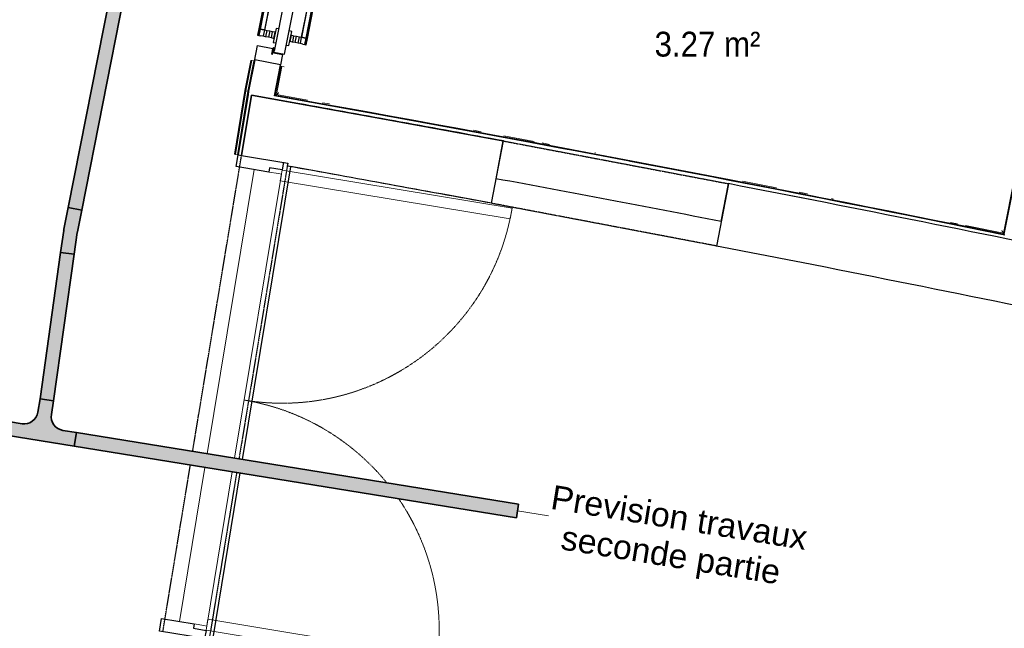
# Model space of a CAD drawing. Header units: millimetres. Extents: x 1909 to 61055, y -36590 to 14615.
# Tile 33 of 42: x 41810 to 45379, y -24662 to -22456. Entities that reach past the tile are written whole.
import ezdxf

# ---------------------------------------------------------------- set-up
doc = ezdxf.new("R2010")
doc.units = ezdxf.units.MM
doc.linetypes.add('Tiret', pattern=[2.5, 1.25, -1.25])
doc.linetypes.add('Tiret_2_', pattern=[2.5, 1.25, -1.25])
for name, color, linetype, lineweight in [('A-AREA-IDEN', 7, 'Continuous', 30), ('A-DETL-GENF', 7, 'Continuous', 18), ('A-DOOR', 7, 'Continuous', 25), ('A-FLOR', 7, 'Continuous', 25), ('A-FLOR-HRAL', 7, 'Continuous', 18), ('A-WALL', 7, 'Continuous', 25), ('CDC ELE', 7, 'Continuous', 18), ('I-WALL', 7, 'Continuous', 25), ('Q-SPCQ', 7, 'Continuous', 18)]:
    doc.layers.add(name, color=color, linetype=linetype, lineweight=lineweight)
doc.layers.add('A-DOOR-HDLN', color=5, linetype='Tiret', lineweight=25, true_color=0x0000ff)
doc.styles.add('Arial', font='arial.ttf', dxfattribs={"height": 87.5})
doc.styles.add('Arial_1', font='arial.ttf', dxfattribs={"width": 0.9, "height": 90})

# ---------------------------------------------------------------- blocks, each defined once
blk = doc.blocks.new('PRT_SIMPLE_HUI_58x68x48 - PRT_BOIS_1V_930x2040x40-V6-2021_015_1111_DCE_1_50_N0 FINI_SSI_GEN')
at = {"layer": 'A-DETL-GENF', "lineweight": 25}
h = blk.add_hatch(color=256, dxfattribs=at)
h.paths.add_polyline_path([(-483.8, -9.7), (-485.1, -11.7), (-496.1, -13.2), (-500.5, -13.2), (-500.5, -14.5), (-495.8, -14.5), (-483.8, -12.8), (-483.8, -10.4)])
h.paths.add_polyline_path([(-508.5, -11.5), (-502, -11.5), (-502.2, -10.2), (-505.2, -10.2), (-505.2, -9.3), (-488.2, -9.5), (-485.1, -10.6), (-483.8, -9.7), (-489, -8), (-508.5, -8), (-508.5, -10.9)])
h = blk.add_hatch(color=256, dxfattribs=at)
h.paths.add_polyline_path([(413.8, -12.8), (426.3, -14.5), (430.5, -14.5), (430.2, -13.2), (425.7, -13.1), (415.1, -11.7), (413.8, -9.7), (413.8, -11.9)])
h.paths.add_polyline_path([(413.8, -9.7), (415.1, -10.6), (418.8, -9.3), (435.2, -9.6), (435.2, -10.2), (432, -10.2), (432, -11.5), (438.5, -11.5), (438.5, -8), (418.5, -8), (414.8, -9.3)])
at = {"layer": 'A-DETL-GENF'}
for p, q in [((-488.5, -8), (-508.5, -8)), ((-508.5, -8), (-508.5, -11.5)), ((-508.5, -11.5), (-502, -11.5)), ((-505.2, -10.2), (-505.2, -9.3)), ((-505.2, -9.3), (-488.7, -9.3)), ((-502, -10.2), (-505.2, -10.2)), ((-502, -11.5), (-502, -10.2)), ((-496.1, -13.2), (-500.5, -13.2)), ((-500.5, -13.2), (-500.5, -14.5)), ((-500.5, -14.5), (-496, -14.5)), ((-485.1, -11.7), (-496.1, -13.2)), ((-496, -14.5), (-483.8, -12.8)), ((-488.7, -9.3), (-485.1, -10.6)), ((-483.8, -9.7), (-488.5, -8)), ((-485.1, -10.6), (-485.1, -11.7)), ((-483.8, -12.8), (-483.8, -9.7)), ((418.5, -8), (413.8, -9.7)), ((413.8, -9.7), (413.8, -12.8)), ((413.8, -12.8), (426, -14.5)), ((415.1, -10.6), (418.7, -9.3)), ((415.1, -11.7), (415.1, -10.6)), ((426.1, -13.2), (415.1, -11.7)), ((438.5, -8), (418.5, -8)), ((418.7, -9.3), (435.2, -9.3)), ((426, -14.5), (430.5, -14.5)), ((430.5, -13.2), (426.1, -13.2)), ((430.5, -14.5), (430.5, -13.2)), ((435.2, -10.2), (432, -10.2)), ((432, -10.2), (432, -11.5)), ((432, -11.5), (438.5, -11.5)), ((435.2, -9.3), (435.2, -10.2)), ((438.5, -11.5), (438.5, -8))]:
    blk.add_line(p, q, dxfattribs=at)
at = {"layer": 'A-DOOR'}
for p, q in [((-427.1, 55), (-450.6, 55)), ((-450.6, 55), (-450.6, 54.5)), ((-450.6, 54.5), (-450.6, 50.4)), ((-427.1, 54.5), (-450.6, 54.5)), ((-450.6, 50.4), (-450.6, 43.3)), ((-427.1, 50.4), (-450.6, 50.4)), ((-450.6, 34), (-450.6, 43.3)), ((-319.6, 55), (-427.1, 55)), ((-427.1, 55), (-427.1, 54.5)), ((-427.1, 54.5), (-427.1, 55)), ((-427.1, 54.5), (-427.1, 50.4)), ((-319.6, 54.5), (-427.1, 54.5)), ((-427.1, 50.4), (-427.1, 54.5)), ((-427.1, 50.4), (-427.1, 43.3)), ((-319.6, 50.4), (-427.1, 50.4)), ((-427.1, 43.3), (-427.1, 50.4)), ((-427.1, 34), (-427.1, 43.3)), ((-427.1, 43.3), (-427.1, 34)), ((-319.6, 54.5), (-319.6, 55)), ((-319.6, 50.4), (-319.6, 54.5)), ((-319.6, 43.3), (-319.6, 50.4)), ((-319.6, 43.3), (-319.6, 34)), ((-450.6, 25.6), (-450.6, 34)), ((-427.1, 34), (-450.6, 34)), ((-450.6, 15.2), (-450.6, 25.6)), ((-427.1, 25.6), (-450.6, 25.6)), ((-450.6, 4.4), (-450.6, 15.2)), ((-427.1, 15.2), (-450.6, 15.2)), ((-450.6, -4), (-450.6, 4.4)), ((-450.6, 4.4), (-427.1, 4.4)), ((-427.1, 32.8), (-427.1, 34)), ((-319.6, 34), (-427.1, 34)), ((-427.1, 34), (-427.1, 25.6)), ((-427.1, 32.8), (-319.6, 32.8)), ((-427.1, 25.6), (-427.1, 15.2)), ((-427.1, 15.2), (-427.1, 4.4)), ((-427.1, 4.4), (-427.1, -4)), ((-319.6, 34), (-319.6, 32.8)), ((-499.5, -14.5), (-499.5, -54.5)), ((426, -14.5), (-496, -14.5)), ((-465.6, -5.5), (-465.6, -14.5)), ((-413.4, -5.5), (-465.6, -5.5)), ((-450.6, -4), (-450.6, -5)), ((-450.6, -5), (-427.1, -5)), ((-427.1, -5), (-427.1, -4)), ((-413.4, -14.5), (-413.4, -5.5)), ((430.5, -54.5), (430.5, -14.5)), ((-499.5, -54.5), (430.5, -54.5)), ((-465.6, -54.5), (-465.6, -63.5)), ((-465.6, -63.5), (-413.4, -63.5)), ((-427.1, -64), (-450.6, -64)), ((-450.6, -64), (-450.6, -65)), ((-450.6, -73.4), (-450.6, -65)), ((-427.1, -65), (-427.1, -64)), ((-427.1, -65), (-427.1, -73.4)), ((-413.4, -63.5), (-413.4, -54.5)), ((417, -54.5), (417, -977.5)), ((-450.6, -84.2), (-450.6, -73.4)), ((-427.1, -73.4), (-450.6, -73.4)), ((-450.6, -94.6), (-450.6, -84.2)), ((-450.6, -84.2), (-427.1, -84.2)), ((-450.6, -103), (-450.6, -94.6)), ((-450.6, -94.6), (-427.1, -94.6)), ((-450.6, -112.3), (-450.6, -103)), ((-450.6, -103), (-427.1, -103)), ((-427.1, -73.4), (-427.1, -84.2)), ((-427.1, -84.2), (-427.1, -94.6)), ((-427.1, -94.6), (-427.1, -103)), ((-427.1, -103), (-427.1, -101.8)), ((-319.6, -101.8), (-427.1, -101.8)), ((-427.1, -112.3), (-427.1, -103)), ((-427.1, -103), (-319.6, -103)), ((-427.1, -103), (-427.1, -112.3)), ((-319.6, -101.8), (-319.6, -103)), ((-319.6, -103), (-319.6, -112.3)), ((-450.6, -112.3), (-450.6, -119.4)), ((-450.6, -119.4), (-450.6, -123.5)), ((-450.6, -119.4), (-427.1, -119.4)), ((-450.6, -123.5), (-450.6, -124)), ((-450.6, -123.5), (-427.1, -123.5)), ((-450.6, -124), (-427.1, -124)), ((-427.1, -112.3), (-427.1, -119.4)), ((-427.1, -119.4), (-427.1, -112.3)), ((-427.1, -119.4), (-427.1, -123.5)), ((-427.1, -119.4), (-319.6, -119.4)), ((-427.1, -123.5), (-427.1, -119.4)), ((-427.1, -123.5), (-427.1, -124)), ((-427.1, -123.5), (-319.6, -123.5)), ((-427.1, -124), (-427.1, -123.5)), ((-427.1, -124), (-319.6, -124)), ((-319.6, -119.4), (-319.6, -112.3)), ((-319.6, -123.5), (-319.6, -119.4)), ((-319.6, -124), (-319.6, -123.5))]:
    blk.add_line(p, q, dxfattribs=at)
for radius, start, end in [(9.12, 158.0542, 180), (9.12, 180, 204.1792), (7.5, 360, 180), (7.5, 180, 360), (7.5, 180, 240), (7.5, 135, 165), (9.12, 111.9887, 120), (7.5, 60, 120), (7.5, 270, 0), (9.12, 60, 68.0113), (7.5, 0, 30), (9.12, 0, 24.1792), (9.12, 240, 248.0113)]:
    blk.add_arc((429, -65.5), radius, start, end, dxfattribs=at)
at = {"layer": 'Q-SPCQ'}
for p, q in [((430.5, -54.5), (403.5, -54.5)), ((430.5, -40.5), (430.5, -54.5))]:
    blk.add_line(p, q, dxfattribs=at)
blk = doc.blocks.new('51_PORTE_2 VENTEAUX TUNEL  - 166X204-479372-2021_015_1111_DCE_1_50_N0 FINI_SSI_GEN')
at = {"layer": 'A-DOOR', "color": 251, "lineweight": 18, "true_color": 0x646464}
for p, q in [((-845, 1003), (-845, 158)), ((-845, 1003), (-805, 1003)), ((-805, 1003), (-805, 158)), ((805, 1003), (805, 158)), ((845, 1003), (805, 1003)), ((845, 1003), (845, 158)), ((-805, 158), (-845, 158)), ((805, 158), (845, 158))]:
    blk.add_line(p, q, dxfattribs=at)
at = {"layer": 'A-DOOR'}
for p, q in [((-873.5, 158), (-846, 158)), ((-846, 158), (-846, 112)), ((846, 158), (876, 158)), ((846, 112), (846, 158)), ((876, 158), (876, -8)), ((-846, 112), (-830, 112)), ((-830, 112), (-830, -8)), ((830, 112), (846, 112)), ((830, -8), (830, 112)), ((-830, -8), (-873.5, -8)), ((876, -8), (830, -8))]:
    blk.add_line(p, q, dxfattribs=at)
at = {"layer": 'A-DOOR', "color": 251, "linetype": 'Tiret', "lineweight": 18, "true_color": 0x646464}
for centre, start, end in [((-845, 158), 360, 90), ((845, 158), 90, 133.7651), ((845, 158), 138.7191, 180)]:
    blk.add_arc(centre, 845, start, end, dxfattribs=at)
blk = doc.blocks.new('Garde-corps - Garde-corps-513132-2021_015_1111_DCE_1_50_N0 FINI_SSI_GEN')
at = {"layer": 'A-FLOR-HRAL'}
for p, q in [((2989.9, -22603.7), (2968.2, -22713)), ((2991.5, -22604), (2969.8, -22713.3)), ((2993.2, -22604.3), (2971.6, -22713.6)), ((3000.2, -22605.7), (2978.6, -22714.9)), ((2991.5, -22604), (2989.9, -22603.7)), ((2991.5, -22604), (2993.2, -22604.3)), ((2993.2, -22604.3), (3000.2, -22605.7)), ((3003.1, -22606.3), (3000.2, -22605.7)), ((2968.2, -22713), (2930.1, -22943.6)), ((2969.8, -22713.3), (2931.8, -22943.9)), ((2971.6, -22713.6), (2933.5, -22944.1)), ((2978.6, -22714.9), (2940.5, -22945.3)), ((2971.6, -22713.6), (2978.6, -22714.9)), ((2930.1, -22943.6), (2931.8, -22943.9)), ((2933.5, -22944.1), (2931.8, -22943.9)), ((2940.5, -22945.3), (2933.5, -22944.1)), ((2940.5, -22945.3), (2943.5, -22945.8))]:
    blk.add_line(p, q, dxfattribs=at)
blk.add_open_spline([(2968.2, -22713), (2968.2, -22713), (2968.3, -22713), (2968.5, -22713.1), (2969, -22713.2), (2969.4, -22713.2), (2969.7, -22713.3), (2969.8, -22713.3), (2969.8, -22713.3)], degree=3, knots=[0.0720224, 0.0720224, 0.0720224, 0.0720224, 0.2, 0.4, 0.6, 0.8, 0.9, 1, 1, 1, 1], dxfattribs=at)
blk.add_open_spline([(2978.6, -22714.9), (2978.6, -22714.9), (2978.8, -22715), (2980, -22715.2), (2981, -22715.4), (2981.5, -22715.4)], degree=3, dxfattribs=at)
blk = doc.blocks.new('Garde-corps - Garde-corps-523017-2021_015_1111_DCE_1_50_N0 FINI_SSI_GEN')
at = {"layer": 'A-FLOR-HRAL'}
for p, q in [((3296.7, -21624.8), (3313.7, -21539)), ((3300.1, -21625.5), (3316.4, -21543.1)), ((3313.7, -21539), (4559.5, -21785.2)), ((3316.4, -21543.1), (4558.8, -21788.6)), ((3296.7, -21624.8), (3294.2, -21624.3)), ((3296.7, -21624.8), (3300.1, -21625.5)), ((3308.2, -21627.1), (3300.1, -21625.5)), ((4951.3, -21866.2), (5947.9, -22063.1)), ((4951.9, -21862.7), (5952, -22060.4)), ((5947.9, -22063.1), (5717.2, -23229.4)), ((5952, -22060.4), (5719.9, -23233.5)), ((3078, -22730), (3098.9, -22624.6)), ((3096.4, -22624.1), (3098.9, -22624.6)), ((3102.3, -22625.3), (3098.9, -22624.6)), ((3082.2, -22727.2), (3102.3, -22625.3)), ((3102.3, -22625.3), (3110.4, -22626.9)), ((3194.7, -22747.3), (3082.2, -22727.2)), ((3274.7, -22761.6), (3249.3, -22757.1)), ((3824.5, -22861.9), (3796.3, -22856.7)), ((4016.8, -22897.6), (3906.9, -22877.2)), ((4072.1, -22908), (4045.1, -22902.9)), ((4238.1, -22939.2), (4236.5, -22938.9)), ((4895.1, -23065.5), (4771.6, -23041.5)), ((5006.6, -23087.4), (4977.3, -23081.6)), ((5101.5, -23106), (5093.6, -23104.5)), ((5550.7, -23195.7), (5525.5, -23190.6)), ((5717.2, -23229.4), (5580.2, -23201.6))]:
    blk.add_line(p, q, dxfattribs=at)
at = {"layer": 'A-FLOR-HRAL', "flags": 128}
for points in [[(3082.2, -22727.2), (3081.8, -22727.4), (3080.9, -22728.1), (3079.6, -22729), (3078, -22730)], [(3091.4, -22720.9), (3090.3, -22721.7), (3085.7, -22724.8), (3082.1, -22727.2)]]:
    blk.add_lwpolyline(points, dxfattribs=at)
at = {"layer": 'A-FLOR-HRAL'}
blk.add_arc((-16003.4, -130034.4), 108987.8, 78.502843, 79.91674, dxfattribs=at)
for points in [[(3316.4, -21543.1), (3316.4, -21543.1), (3316.3, -21542.9), (3315.7, -21542.1), (3314.9, -21540.7), (3314.1, -21539.6), (3313.7, -21539)], [(5947.9, -22063.1), (5947.9, -22063.1), (5948.1, -22063), (5948.9, -22062.4), (5950.2, -22061.5), (5951.4, -22060.8), (5952, -22060.4)]]:
    blk.add_open_spline(points, degree=3, dxfattribs=at)
for points, knots in [([(3322.9, -21552.8), (3322.6, -21552.2), (3321.9, -21551.2), (3320.6, -21549.3), (3319.3, -21547.4), (3318.2, -21545.8), (3317.3, -21544.4), (3316.7, -21543.5), (3316.4, -21543)], [0.3333333, 0.3333333, 0.3333333, 0.3333333, 0.375, 0.4166667, 0.5, 0.5416667, 0.5833333, 0.6509756, 0.6509756, 0.6509756, 0.6509756]), ([(5938.2, -22069.6), (5938.7, -22069.2), (5939.7, -22068.6), (5941.7, -22067.3), (5943.5, -22066), (5945.2, -22064.9), (5946.6, -22064), (5947.4, -22063.4), (5948, -22063.1)], [0.3333333, 0.3333333, 0.3333333, 0.3333333, 0.375, 0.4166667, 0.5, 0.5416667, 0.5833333, 0.6509756, 0.6509756, 0.6509756, 0.6509756]), ([(5711, -23220.1), (5711.3, -23220.5), (5711.8, -23221.3), (5712.6, -23222.5), (5713.4, -23223.7), (5714.1, -23224.8), (5715, -23226.1), (5715.9, -23227.5), (5716.7, -23228.6), (5717.1, -23229.3), (5717.2, -23229.4)], [0.3928571, 0.3928571, 0.3928571, 0.3928571, 0.4285714, 0.4642857, 0.5, 0.5357143, 0.5714286, 0.625, 0.6785714, 0.6999399, 0.6999399, 0.6999399, 0.6999399]), ([(5717.2, -23229.4), (5717.2, -23229.4), (5717.2, -23229.5), (5717.4, -23229.7), (5717.5, -23229.9), (5717.7, -23230.1), (5717.8, -23230.4), (5718, -23230.6), (5718.2, -23230.9), (5718.4, -23231.3), (5718.6, -23231.6), (5719, -23232.1), (5719.4, -23232.7), (5719.7, -23233.2), (5719.9, -23233.5)], [0, 0, 0, 0, 0.125, 0.25, 0.3125, 0.375, 0.4375, 0.5, 0.5625, 0.625, 0.6875, 0.75, 0.875, 1, 1, 1, 1])]:
    blk.add_open_spline(points, degree=3, knots=knots, dxfattribs=at)
blk = doc.blocks.new('51_BARRE DE SEUIL INOXIDABLE - 51_BARRE DE SEUIL INOXIDABLE-553672-2021_015_1111_DCE_1_50_N0 FINI_SSI_GEN')
at = {"layer": 'Q-SPCQ'}
for p, q in [((-830, 0), (-263.6, 0)), ((-213.6, 0), (830, 0)), ((-830, -88.8), (-830, -54)), ((830, -54), (830, -88.8)), ((-830, -88.8), (-830, -100)), ((-830, -100), (-263.2, -100)), ((-213.2, -100), (830, -100)), ((830, -100), (830, -88.8))]:
    blk.add_line(p, q, dxfattribs=at)
blk = doc.blocks.new('B02_ARC_rvt-1-2021_015_1111_DCE_1_50_N0 FINI_SSI_GEN')
at = {"layer": 'A-FLOR'}
for p, q in [((3002.5, -22606.2), (3013.7, -22549.3)), ((3013.7, -22549.3), (3069.4, -22560.3)), ((3070.7, -22560.5), (3072.7, -22560.9)), ((3072.6, -22574.7), (3072.3, -22576.1)), ((3072.3, -22576.1), (3104.7, -22582.6)), ((3074, -22561.2), (3075.2, -22561.4)), ((3104.7, -22582.6), (3097.2, -22620.2)), ((3133.3, -22988.8), (2958, -24049.6)), ((3312.8, -23021), (3133.3, -22988.7)), ((2949.9, -24098.9), (2850, -24703.6))]:
    blk.add_line(p, q, dxfattribs=at)
blk.add_arc((-16003.4, -130034.4), 108742.8, 79.473918, 79.697415, dxfattribs=at)
at = {"layer": 'A-WALL'}
for p, q in [((3004, -22601.7), (2981.5, -22715.4)), ((3097.2, -22620.2), (3004, -22601.7)), ((3075.1, -22732), (3097.2, -22620.2)), ((3096.3, -22624.7), (3075.5, -22730.1)), ((3098.3, -22625.1), (3096.3, -22624.7)), ((3077.4, -22730.4), (3098.3, -22625.1)), ((2979.5, -22727.8), (2943.5, -22945.8)), ((2955.8, -22947.8), (2991.8, -22730)), ((2981.5, -22715.4), (2979.5, -22727.8)), ((3075.5, -22730.1), (3075.1, -22732)), ((2943.5, -22945.8), (2955.8, -22947.8))]:
    blk.add_line(p, q, dxfattribs=at)
at = {"layer": 'A-WALL', "flags": 128}
for points in [[(2991.8, -22730), (3447.5, -22811.6), (3902.9, -22895.2)], [(3905.2, -22883), (3490.3, -22806.7), (3075.1, -22732)], [(5720.3, -23234.1), (4840.7, -23059), (3959.8, -22891.1), (3077.4, -22730.4)], [(5721.9, -23236.5), (5222.7, -23136.1), (4723, -23038.1)]]:
    blk.add_lwpolyline(points, dxfattribs=at)
at = {"layer": 'A-WALL'}
for radius, start, end in [(108985.3, 78.501522, 79.91808), (108972.8, 78.28229, 79.03693)]:
    blk.add_arc((-16003.4, -130034.4), radius, start, end, dxfattribs=at)
at = {"layer": 'I-WALL'}
for p, q in [((3902.9, -22895.2), (3877.5, -23032.4)), ((4694.1, -23187.4), (4720.6, -23050.4))]:
    blk.add_line(p, q, dxfattribs=at)
for radius in [108985.3, 108833.3]:
    blk.add_arc((-16003.4, -130034.4), radius, 79.03693, 79.474503, dxfattribs=at)
at = {"layer": 'A-DOOR', "lineweight": 18}
for name, p, rotation in [('PRT_SIMPLE_HUI_58x68x48 - PRT_BOIS_1V_930x2040x40-V6-2021_015_1111_DCE_1_50_N0 FINI_SSI_GEN', (3155.5, -22080.9), 78.8099662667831), ('51_PORTE_2 VENTEAUX TUNEL  - 166X204-479372-2021_015_1111_DCE_1_50_N0 FINI_SSI_GEN', (2809, -23808.9), 260.6176703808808)]:
    blk.add_blockref(name, p, dxfattribs=dict(at, rotation=rotation))
at = {"layer": 'A-FLOR-HRAL', "lineweight": 18}
for name in ['Garde-corps - Garde-corps-523017-2021_015_1111_DCE_1_50_N0 FINI_SSI_GEN', 'Garde-corps - Garde-corps-513132-2021_015_1111_DCE_1_50_N0 FINI_SSI_GEN']:
    blk.add_blockref(name, (0, 0), dxfattribs=at)
at = {"layer": 'Q-SPCQ', "lineweight": 18, "rotation": 80.61767038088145}
blk.add_blockref('51_BARRE DE SEUIL INOXIDABLE - 51_BARRE DE SEUIL INOXIDABLE-553672-2021_015_1111_DCE_1_50_N0 FINI_SSI_GEN', (2866.2, -23818.4), dxfattribs=at)
blk = doc.blocks.new('Ouverture en rectangle - Ouverture en rectangle _83x207_-3216016-2021_015_1111_DCE_1_50_N0 FINI_SSI_GEN')
at = {"layer": 'A-DOOR-HDLN', "linetype": 'Tiret_2_'}
for p, q in [((-415, 115), (415, 115)), ((415, -115), (-415, -115))]:
    blk.add_line(p, q, dxfattribs=at)
blk = doc.blocks.new('Ouverture en rectangle - Ouverture en rectangle _143x207_-3216767-2021_015_1111_DCE_1_50_N0 FINI_SSI_GEN')
at = {"layer": 'A-DOOR-HDLN', "linetype": 'Tiret_2_'}
for p, q in [((-715, 115), (715, 115)), ((715, -115), (-715, -115))]:
    blk.add_line(p, q, dxfattribs=at)
blk = doc.blocks.new('Ouverture en rectangle - Ouverture en rectangle _175x207_-3508446-2021_015_1111_DCE_1_50_N0 FINI_SSI_GEN')
at = {"layer": 'A-DOOR-HDLN', "linetype": 'Tiret_2_'}
for p, q in [((-875, 85), (-262.2, 85)), ((-212.2, 85), (875, 85)), ((-261.7, -85), (-875, -85)), ((875, -85), (-211.7, -85))]:
    blk.add_line(p, q, dxfattribs=at)
blk = doc.blocks.new('B02_DC_STR_rvt-1-2021_015_1111_DCE_1_50_N0 FINI_SSI_GEN')
at = {"layer": 'A-WALL'}
for p, q in [((3862, -23121.6), (3904.9, -22895.6)), ((3123.5, -22975.5), (3121.7, -22986.7)), ((4720.3, -23050.4), (4677.5, -23276.3))]:
    blk.add_line(p, q, dxfattribs=at)
for radius, start, end in [(108972.8, 79.473456, 79.871997), (108742.8, 79.473918, 79.870419), (108972.8, 78.282163, 79.037057), (108742.8, 78.282624, 79.036596)]:
    blk.add_arc((-16003.4, -130034.4), radius, start, end, dxfattribs=at)
at = {"layer": 'I-WALL'}
for p, q in [((2991.9, -22729.5), (2955.8, -22947.8)), ((3159.2, -22759.7), (2991.9, -22729.5)), ((2955.8, -22947.8), (3123.5, -22975.5))]:
    blk.add_line(p, q, dxfattribs=at)
at = {"layer": 'A-DOOR', "color": 5, "lineweight": 25, "true_color": 0x0000ff}
for name, p, rotation in [('Ouverture en rectangle - Ouverture en rectangle _83x207_-3216016-2021_015_1111_DCE_1_50_N0 FINI_SSI_GEN', (4291.2, -23086), 349.2552567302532), ('Ouverture en rectangle - Ouverture en rectangle _175x207_-3508446-2021_015_1111_DCE_1_50_N0 FINI_SSI_GEN', (2897, -23825), 80.61767038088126), ('Ouverture en rectangle - Ouverture en rectangle _143x207_-3216767-2021_015_1111_DCE_1_50_N0 FINI_SSI_GEN', (1842.9, -24791.2), 349.5853757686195)]:
    blk.add_blockref(name, p, dxfattribs=dict(at, rotation=rotation))
blk = doc.blocks.new('Chemin de câbles - Té - Standard-6588813-2021_015_1111_DCE_1_50_N0 FINI_SSI_GEN')
at = {"layer": 'CDC ELE', "lineweight": 35, "true_color": 0xff0000}
blk.add_hatch(color=1, dxfattribs=at).paths.add_polyline_path([(-125, 25), (-125, -25), (-75, -25), (-62.1, -26.7), (-50, -31.7), (-39.6, -39.6), (-31.2, -51.1), (-26.7, -62.1), (-25, -75), (-25, -125), (25, -125), (25, -75), (26.7, -62.1), (31.7, -50), (39.6, -39.6), (50, -31.7), (62.1, -26.7), (75, -25), (125, -25), (125, 25), (-83.1, 25)])
at = {"layer": 'CDC ELE', "color": 8, "lineweight": 35, "true_color": 0x808080}
for p, q in [((125, 25), (-125, 25)), ((-125, 25), (-125, -25)), ((125, -25), (125, 25)), ((-125, -25), (-75, -25)), ((75, -25), (125, -25)), ((-25, -75), (-25, -125)), ((25, -125), (25, -75)), ((-25, -125), (25, -125))]:
    blk.add_line(p, q, dxfattribs=at)
for centre, start, end in [((-75, -75), 0, 90), ((75, -75), 90, 180)]:
    blk.add_arc(centre, 50, start, end, dxfattribs=at)
blk = doc.blocks.new('Chemin de câbles - Courbure - Standard-6588769-2021_015_1111_DCE_1_50_N0 FINI_SSI_GEN')
at = {"layer": 'CDC ELE', "lineweight": 35, "true_color": 0xff0000}
blk.add_hatch(color=1, dxfattribs=at).paths.add_polyline_path([(80.6, 29.5), (-2.1, 25), (-82.1, 25), (-82.1, -25), (10.5, -24.5), (83.4, -20.4)])
at = {"layer": 'CDC ELE', "color": 8, "lineweight": 35, "true_color": 0x808080}
for p, q in [((-82.1, -25), (-82.1, 25)), ((-82.1, 25), (-2.1, 25)), ((80.6, 29.5), (0.7, 25.1)), ((83.4, -20.4), (80.6, 29.5)), ((-2.1, -25), (-82.1, -25)), ((3.5, -24.8), (83.4, -20.4))]:
    blk.add_line(p, q, dxfattribs=at)
for radius in [50, 100]:
    blk.add_arc((-2.1, 75), radius, 270, 273.1936, dxfattribs=at)
blk = doc.blocks.new('B02_SSI_rvt-1-2021_015_1111_DCE_1_50_N0 FINI_SSI_GEN')
at = {"layer": 'CDC ELE', "lineweight": 5, "true_color": 0xff0000}
for points in [[(2376.5, -23145.9), (3633.8, -16790.4), (3584.8, -16780.7), (2327.5, -23136.2)], [(2274.8, -23837.2), (2349.4, -23306.3), (2299.9, -23299.4), (2225.3, -23830.2)], [(3951.7, -24261), (3959.7, -24211.6), (2357.5, -23952.4), (2349.5, -24001.8), (3139.1, -24129.5)]]:
    blk.add_hatch(color=1, dxfattribs=at).paths.add_polyline_path(points)
at = {"layer": 'CDC ELE', "color": 8, "lineweight": 35, "true_color": 0x808080}
for p, q in [((3584.8, -16780.7), (2327.5, -23136.2)), ((3633.8, -16790.4), (2376.5, -23145.9)), ((2376.5, -23145.9), (2327.5, -23136.2)), ((2225.3, -23830.2), (2299.9, -23299.4)), ((2299.9, -23299.4), (2349.4, -23306.3)), ((2274.8, -23837.2), (2349.4, -23306.3)), ((2274.8, -23837.2), (2225.3, -23830.2)), ((2349.5, -24001.8), (2357.5, -23952.4)), ((3959.7, -24211.6), (2357.5, -23952.4)), ((3951.7, -24261), (2349.5, -24001.8)), ((3959.7, -24211.6), (3951.7, -24261))]:
    blk.add_line(p, q, dxfattribs=at)
at = {"layer": 'CDC ELE', "lineweight": 9}
blk.add_line((3955.7, -24236.3), (4068.2, -24254.5), dxfattribs=at)
at = {"layer": 'CDC ELE', "color": 8, "lineweight": 35, "true_color": 0x808080}
for name, p, rotation in [('Chemin de câbles - Courbure - Standard-6588769-2021_015_1111_DCE_1_50_N0 FINI_SSI_GEN', (2336.1, -23221.6), 258.8099662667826), ('Chemin de câbles - Té - Standard-6588813-2021_015_1111_DCE_1_50_N0 FINI_SSI_GEN', (2230.1, -23957.1), 170.809789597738)]:
    blk.add_blockref(name, p, dxfattribs=dict(at, rotation=rotation))
at = {"layer": 'CDC ELE', "lineweight": 9, "insert": (4086.4, -24141.9), "char_height": 87.5, "width": 1102.32, "attachment_point": 1, "rotation": 350.8098, "style": 'Arial', "bg_fill": 3, "box_fill_scale": 1.25, "bg_fill_color": 256, "bg_fill_true_color": 13158600, "bg_fill_transparency": 0}
blk.add_mtext('Prevision travaux', dxfattribs=at)
at = {"layer": 'CDC ELE', "lineweight": 9, "insert": (4123, -24288.5), "char_height": 87.5, "width": 962.025, "attachment_point": 1, "rotation": 350.8098, "style": 'Arial', "bg_fill": 3, "box_fill_scale": 1.25, "bg_fill_color": 256, "bg_fill_true_color": 13158600, "bg_fill_transparency": 0}
blk.add_mtext('seconde partie', dxfattribs=at)

msp = doc.modelspace()

# ---------------------------------------------------------------- block references
at = {"lineweight": 5}
for name in ['B02_DC_STR_rvt-1-2021_015_1111_DCE_1_50_N0 FINI_SSI_GEN', 'B02_ARC_rvt-1-2021_015_1111_DCE_1_50_N0 FINI_SSI_GEN']:
    msp.add_blockref(name, (39658.7, 0), dxfattribs=at)

# ---------------------------------------------------------------- next in the draw order: block references
msp.add_blockref('B02_SSI_rvt-1-2021_015_1111_DCE_1_50_N0 FINI_SSI_GEN', (39658.7, 0), dxfattribs=at)

# ---------------------------------------------------------------- next in the draw order: texts
at = {"layer": 'A-AREA-IDEN', "color": 8, "true_color": 0x808080, "insert": (44111.5, -22499.7), "char_height": 90, "width": 454.557, "attachment_point": 1, "style": 'Arial_1'}
msp.add_mtext('3.27 m²', dxfattribs=at)

doc.saveas('drawing.dxf')
